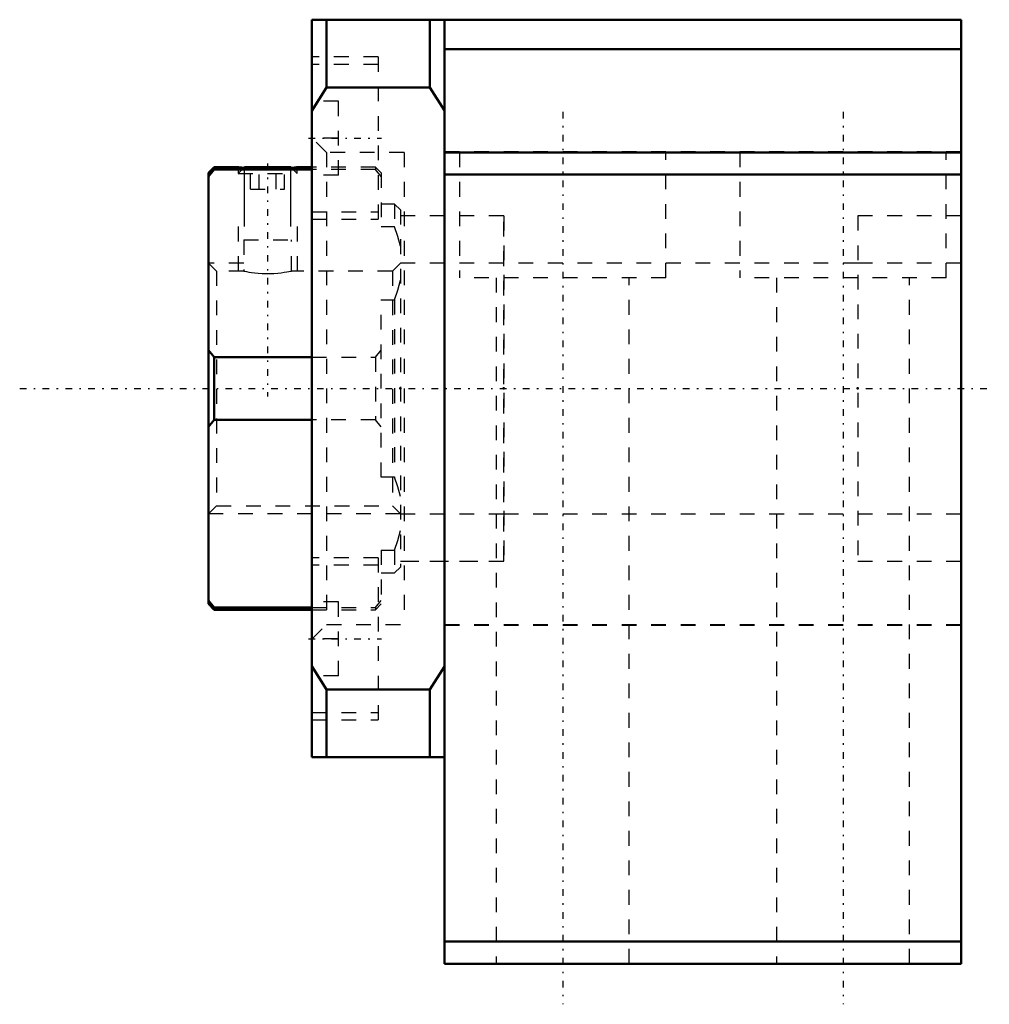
# Model space of a CAD drawing. Header units: millimetres. Extents: x -28.8 to 36.9, y -41.8 to 25.
import ezdxf

# ---------------------------------------------------------------- set-up
doc = ezdxf.new("R2010")
doc.units = ezdxf.units.MM
doc.linetypes.add('Center', pattern=[1.5, 0.45, -0.5, 0.05, -0.5])
doc.linetypes.add('Dashed', pattern=[2, 1, -1])
for name, color, linetype, lineweight in [('2d ConnectionPoints', 7, 'Continuous', 50), ('AM_0', 7, 'Continuous', 50), ('AM_5', 3, 'Continuous', 25), ('AM_7', 7, 'Center', 25), ('AM_9', 6, 'Dashed', 25)]:
    doc.layers.add(name, color=color, linetype=linetype, lineweight=lineweight)

# ---------------------------------------------------------------- blocks, each defined once
blk = doc.blocks.new('1_RN_17_0_in_BK17Yes_2')
at = {"layer": 'AM_0'}
for p, q in [((-15.61, 15), (-16, 14.61)), ((-15.61, 14.849), (-16, 14.378)), ((-14, 15), (-15.61, 15)), ((-15.61, 15), (-15.61, 14.849)), ((-9, 14.849), (-15.61, 14.849)), ((-13.57, 15), (-13.617, 14.954)), ((-13.57, 15), (-10.43, 15)), ((-10.383, 14.954), (-10.43, 15)), ((-9, 15), (-10, 15)), ((-16, 14.61), (-16, -14.61)), ((-16, 2.592), (-15.61, 2.121)), ((-15.61, 2.121), (-9, 2.121)), ((-15.61, 2.121), (-15.61, -2.121)), ((-15.61, -2.121), (-16, -2.592)), ((-9, -2.121), (-15.61, -2.121)), ((-16, -14.378), (-15.61, -14.849)), ((-16, -14.61), (-15.61, -15)), ((-15.61, -14.849), (-15.61, -15)), ((-15.61, -14.849), (-9, -14.849)), ((-15.61, -15), (-9, -15))]:
    blk.add_line(p, q, dxfattribs=at)
blk.add_lwpolyline([(-14, 15), (-13.973, 14.996), (-13.888, 14.986), (-13.754, 14.969), (-13.567, 14.948), (-13.34, 14.926), (-13.068, 14.904), (-12.773, 14.886), (-12.446, 14.873), (-12.118, 14.867), (-11.777, 14.868), (-11.454, 14.876), (-11.137, 14.891), (-10.852, 14.91), (-10.592, 14.933), (-10.376, 14.954), (-10.201, 14.975), (-10.081, 14.989), (-10.013, 14.998), (-10, 15)], dxfattribs=at)
at = {"layer": 'AM_5'}
for p, q in [((-13.57, 10.969), (-13.57, 15)), ((-10.43, 10.969), (-10.43, 15))]:
    blk.add_line(p, q, dxfattribs=at)
at = {"layer": 'AM_5', "linetype": 'Dashed'}
for p, q in [((-14, 10.969), (-14, 7.958)), ((-10, 10.969), (-10, 7.958)), ((-13.621, 8.5), (-16, 8.5)), ((-3, -8.5), (-16, -8.5))]:
    blk.add_line(p, q, dxfattribs=at)
at = {"layer": 'AM_7'}
blk.add_line((-12, 15.247), (-12, -0.548), dxfattribs=at)
at = {"layer": 'AM_9'}
for p, q in [((-14, 15), (-14, 14.57)), ((-13.617, 14.954), (-14, 14.57)), ((-13.155, 13.5), (-13.155, 15)), ((-12.577, 13.5), (-12.577, 15)), ((-11.423, 13.5), (-11.423, 15)), ((-10.845, 13.5), (-10.845, 15)), ((-10, 14.57), (-10.383, 14.954)), ((-10, 14.57), (-10, 15)), ((-4.69, 15), (-9, 15)), ((-4.69, 14.849), (-9, 14.849)), ((-4.3, 14.61), (-4.69, 15)), ((-4.69, 15), (-4.69, 14.849)), ((-4.3, 14.378), (-4.69, 14.849)), ((-14, 14.57), (-10, 14.57)), ((-4.3, 14.61), (-4.3, 10.96)), ((-13.155, 13.5), (-10.845, 13.5)), ((-3.39, 12.5), (-4.3, 12.5)), ((-3, 12.11), (-3.39, 12.5)), ((-3.39, 12.5), (-3.39, 10.96)), ((-3, 12.11), (-3, -12.11)), ((-3.39, 10.96), (-4.3, 10.96)), ((-13.621, 10.069), (-10.379, 10.069)), ((-13.621, 10.069), (-13.621, 7.958)), ((-10.379, 7.958), (-10.379, 10.069)), ((-15.459, 7.958), (-16, 8.5)), ((-3, 8.5), (-3.541, 7.958)), ((-13.621, 7.958), (-15.459, 7.958)), ((-15.459, 7.958), (-15.459, -7.958)), ((-3.541, 7.958), (-10.383, 7.958)), ((-3.541, 7.958), (-3.541, -7.958)), ((-4.3, -6.01), (-4.3, 6.01)), ((-4.3, 6.01), (-3.39, 6.01)), ((-3.39, 6.01), (-3.39, -6.01)), ((-9, 2.121), (-4.69, 2.121)), ((-4.69, 2.121), (-4.3, 2.592)), ((-4.69, 2.121), (-4.69, -2.121)), ((-4.69, -2.121), (-9, -2.121)), ((-4.3, -2.592), (-4.69, -2.121)), ((-3.39, -6.01), (-4.3, -6.01)), ((-16, -8.5), (-15.459, -7.958)), ((-15.459, -7.958), (-3.541, -7.958)), ((-3.541, -7.958), (-3, -8.5)), ((-4.3, -10.96), (-4.3, -14.61)), ((-4.3, -10.96), (-3.39, -10.96)), ((-3.39, -10.96), (-3.39, -12.5)), ((-4.3, -12.5), (-3.39, -12.5)), ((-3.39, -12.5), (-3, -12.11)), ((-4.69, -14.849), (-4.3, -14.378)), ((-4.69, -15), (-4.3, -14.61)), ((-9, -14.849), (-4.69, -14.849)), ((-9, -15), (-4.69, -15)), ((-4.69, -14.849), (-4.69, -15))]:
    blk.add_line(p, q, dxfattribs=at)
for points in [[(-3, 9.637), (-3.162, 10.302), (-3.39, 10.96)], [(-13.621, 7.958), (-13.599, 7.954), (-13.532, 7.941), (-13.425, 7.921), (-13.275, 7.895), (-13.093, 7.868), (-12.874, 7.841), (-12.635, 7.817), (-12.369, 7.8), (-12.104, 7.792), (-11.828, 7.794), (-11.569, 7.804), (-11.315, 7.822), (-11.085, 7.845), (-10.874, 7.873), (-10.696, 7.9), (-10.551, 7.925), (-10.45, 7.944), (-10.392, 7.956), (-10.379, 7.958)], [(-3.39, 6.01), (-3.163, 6.666), (-3, 7.334)], [(-3, -7.334), (-3.162, -6.669), (-3.39, -6.01)], [(-3.39, -10.96), (-3.163, -10.305), (-3, -9.637)]]:
    blk.add_lwpolyline(points, dxfattribs=at)
blk = doc.blocks.new('2_BK_17collar_1_0_in_BK17Yes_2')
at = {"layer": 'AM_9'}
for p, q in [((4, 11.7), (-3, 11.7)), ((4, -11.7), (4, 11.7)), ((4, 8.5), (-3, 8.5)), ((-3, -8.5), (4, -8.5)), ((-3, -11.7), (4, -11.7))]:
    blk.add_line(p, q, dxfattribs=at)
blk = doc.blocks.new('3_BK_17collar_2_0_in_BK17Yes_2')
at = {"layer": 'AM_9'}
for p, q in [((28, 11.7), (28, -11.7)), ((35, 11.7), (28, 11.7)), ((35, 8.5), (28, 8.5)), ((28, -8.5), (35, -8.5)), ((28, -11.7), (35, -11.7))]:
    blk.add_line(p, q, dxfattribs=at)
blk = doc.blocks.new('4_BK_17_0_in_BK17Yes_2')
at = {"layer": 'AM_0'}
for p, q in [((-0.01, 25), (-9, 25)), ((-9, 25), (-9, -25)), ((-8, 25), (-8, 20.402)), ((-1, 25), (-1, 20.402)), ((0, -39), (0, 25)), ((35, 25), (0, 25)), ((35, -39), (35, 25)), ((35, 23), (0, 23)), ((-8, 20.402), (-9, 18.822)), ((-1, 20.402), (-8, 20.402)), ((-0.01, 18.838), (-1, 20.402)), ((-0.01, -18.838), (-0.01, 18.838)), ((35, 16), (0, 16)), ((35, 14.5), (0, 14.5)), ((-9, -18.822), (-8, -20.402)), ((-1, -20.402), (-0.01, -18.838)), ((-8, -20.402), (-8, -25)), ((-8, -20.402), (-1, -20.402)), ((-1, -20.402), (-1, -25)), ((-0.01, -25), (-9, -25)), ((35, -37.5), (0, -37.5)), ((35, -39), (0, -39))]:
    blk.add_line(p, q, dxfattribs=at)
at = {"layer": 'AM_7'}
for p, q in [((8, 18.75), (8, -41.75)), ((27, 18.75), (27, -41.75)), ((-9.225, 16.971), (-4.275, 16.971)), ((-28.8, 0), (36.913, 0)), ((-9.225, -16.971), (-4.275, -16.971))]:
    blk.add_line(p, q, dxfattribs=at)
at = {"layer": 'AM_9'}
for p, q in [((-4.5, 22.471), (-9, 22.471)), ((-4.5, 22.471), (-4.5, 11.471)), ((-4.5, 21.971), (-9, 21.971)), ((-7.2, 19.471), (-9, 19.471)), ((-7.2, 14.471), (-7.2, 19.471)), ((-8, 16), (-9, 17)), ((-7.2, 16.971), (-9, 16.971)), ((35, 16.05), (0, 16.05)), ((-2.75, 16), (-8, 16)), ((-8, 16), (-8, -16)), ((-2.75, 16), (-2.75, -16)), ((1, 16), (1, 7.5)), ((15, 7.5), (15, 16)), ((20, 16), (20, 7.5)), ((34, 7.5), (34, 16)), ((-7.2, 14.471), (-9, 14.471)), ((-9, 11.971), (-4.5, 11.971)), ((-9, 11.471), (-4.5, 11.471)), ((4, 11.7), (-2.75, 11.7)), ((4, 11.7), (4, -11.7)), ((35, 11.7), (28, 11.7)), ((28, 11.7), (28, -11.7)), ((28, 8.5), (4, 8.5)), ((15, 7.5), (1, 7.5)), ((3.5, 7.5), (3.5, -39)), ((12.5, -39), (12.5, 7.5)), ((34, 7.5), (20, 7.5)), ((22.5, 7.5), (22.5, -39)), ((31.5, -39), (31.5, 7.5)), ((4, -8.5), (28, -8.5)), ((-4.5, -11.471), (-9, -11.471)), ((-4.5, -11.971), (-9, -11.971)), ((-4.5, -11.471), (-4.5, -22.471)), ((-2.75, -11.7), (4, -11.7)), ((28, -11.7), (35, -11.7)), ((-7.2, -14.471), (-9, -14.471)), ((-7.2, -19.471), (-7.2, -14.471)), ((-9, -17), (-8, -16)), ((-8, -16), (-2.75, -16)), ((0, -16), (35, -16)), ((0, -16.05), (35, -16.05)), ((-7.2, -16.971), (-9, -16.971)), ((-7.2, -19.471), (-9, -19.471)), ((-9, -21.971), (-4.5, -21.971)), ((-9, -22.471), (-4.5, -22.471))]:
    blk.add_line(p, q, dxfattribs=at)

msp = doc.modelspace()

# ---------------------------------------------------------------- linework, layer by layer
at = {"layer": '2d ConnectionPoints'}
for p in [(-3, 0), (0, 0), (4, 0), (4, 0), (28, 0), (28, 0), (35, 0)]:
    msp.add_point(p, dxfattribs=at)

# ---------------------------------------------------------------- block references
for name in ['4_BK_17_0_in_BK17Yes_2', '1_RN_17_0_in_BK17Yes_2', '2_BK_17collar_1_0_in_BK17Yes_2', '3_BK_17collar_2_0_in_BK17Yes_2']:
    msp.add_blockref(name, (0, 0))

doc.saveas('drawing.dxf')
